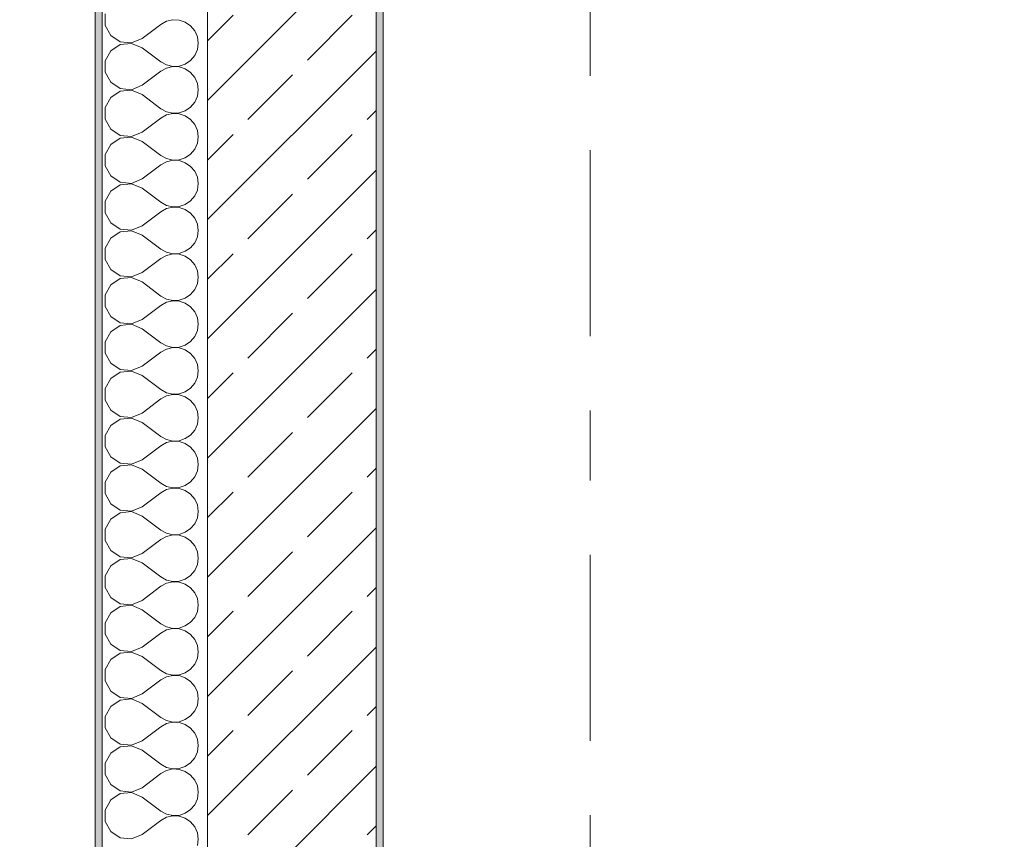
# Model space of a CAD drawing. Header units: metres. Extents: x -3.6 to 84.5, y -11 to 16.8.
# Tile 10 of 256: x -0.3 to 1.1, y 0.8 to 2. Entities that reach past the tile are written whole.
import ezdxf

# ---------------------------------------------------------------- set-up
doc = ezdxf.new("R2010")
doc.units = ezdxf.units.M
doc.header["$MEASUREMENT"] = 0
doc.linetypes.add('Strichlinie doppelt', pattern=[0.546806, 0.264583, -0.105833, 0.070556, -0.105833])
for name, color, linetype in [('152 - Bemaßung_ Beschriftung.Ausbau', 7, 'Continuous'), ('451 - Universal.Achsen Raster', 7, 'Continuous'), ('603 - Struktur.Bodenplatte_ Decke Roh', 7, 'Continuous'), ('604 - Struktur.Wand Aussen', 7, 'Continuous'), ('650 - Abdeckung.Fußboden Aufbau', 7, 'Continuous')]:
    doc.layers.add(name, color=color, linetype=linetype)
doc.styles.add('ERSTELLTER_STIL_2', font='txt')
doc.dimstyles.new('ERSTELLTER_STIL__1', dxfattribs={"dimtxt": 0.1, "dimasz": 0.0532, "dimexe": 0.18, "dimexo": 0.0625, "dimgap": 0, "dimtad": 1, "dimzin": 0, "dimdsep": 46, "dimtxsty": 'ERSTELLTER_STIL_2', "dimblk": 'ARROWHEAD_2', "dimblk1": 'ARROWHEAD_2', "dimblk2": 'ARROWHEAD_2', "dimcen": 0.09, "dimse1": 1, "dimse2": 1, "dimclrd": 7, "dimclre": 7, "dimclrt": 7, "dimazin": 0, "dimtfac": 1, "dimtdec": 4, "dimtmove": 0, "dimatfit": 3, "dimfxl": 1, "dimtolj": 1, "dimtzin": 0, "dimarcsym": 0})
doc.dimstyles.new('ERSTELLTER_STIL__3', dxfattribs={"dimtxt": 0.1, "dimasz": 0.0532, "dimexe": 0.18, "dimexo": 0.0625, "dimgap": 0, "dimtad": 1, "dimtih": 1, "dimtoh": 1, "dimzin": 0, "dimdsep": 46, "dimtxsty": 'ERSTELLTER_STIL_2', "dimblk": 'ARROWHEAD_2', "dimblk1": 'ARROWHEAD_2', "dimblk2": 'ARROWHEAD_2', "dimcen": 0.09, "dimse1": 1, "dimse2": 1, "dimclrd": 7, "dimclre": 7, "dimclrt": 7, "dimazin": 0, "dimtfac": 1, "dimtdec": 4, "dimtmove": 0, "dimatfit": 3, "dimfxl": 1, "dimtolj": 1, "dimtzin": 0, "dimarcsym": 0})
doc.dimstyles.new('ERSTELLTER_STIL__4', dxfattribs={"dimtxt": 0.1, "dimasz": 0.0532, "dimexe": 0.18, "dimexo": 0.0625, "dimgap": 0, "dimtad": 1, "dimtih": 1, "dimtoh": 1, "dimzin": 0, "dimdsep": 46, "dimtxsty": 'ERSTELLTER_STIL_2', "dimblk": 'ARROWHEAD_2', "dimblk1": 'ARROWHEAD_2', "dimblk2": 'ARROWHEAD_2', "dimcen": 0.09, "dimse1": 1, "dimse2": 1, "dimclrd": 7, "dimclre": 7, "dimclrt": 7, "dimazin": 0, "dimtfac": 1, "dimtdec": 4, "dimtmove": 2, "dimatfit": 3, "dimfxl": 1, "dimtolj": 1, "dimtzin": 0, "dimarcsym": 0})

# ---------------------------------------------------------------- blocks, each defined once
blk = doc.blocks.new('*X24')
at = {"layer": '604 - Struktur.Wand Aussen', "color": 7, "linetype": 'Continuous', "lineweight": 5}
for p, q in [((-0.1607, 1.9748), (-0.1607, 1.9585)), ((-0.0736, 1.9645), (-0.0817, 1.96)), ((-0.0647, 1.9665), (-0.0736, 1.9645)), ((-0.0555, 1.9661), (-0.0647, 1.9665)), ((-0.0468, 1.9631), (-0.0555, 1.9661)), ((-0.1607, 1.9585), (-0.153, 1.9442)), ((-0.1083, 1.94), (-0.0817, 1.96)), ((-0.0392, 1.9579), (-0.0468, 1.9631)), ((-0.0333, 1.9509), (-0.0392, 1.9579)), ((-0.0296, 1.9424), (-0.0333, 1.9509)), ((-0.153, 1.9442), (-0.1395, 1.9352)), ((-0.1233, 1.9337), (-0.1083, 1.94)), ((-0.0283, 1.9333), (-0.0296, 1.9424)), ((-0.153, 1.9224), (-0.1607, 1.9081)), ((-0.1395, 1.9314), (-0.153, 1.9224)), ((-0.1395, 1.9352), (-0.1233, 1.9337)), ((-0.1233, 1.933), (-0.1395, 1.9314)), ((-0.1083, 1.9267), (-0.1233, 1.933)), ((-0.1083, 1.9267), (-0.0817, 1.9067)), ((-0.0333, 1.9158), (-0.0296, 1.9242)), ((-0.0296, 1.9242), (-0.0283, 1.9333)), ((-0.1607, 1.9081), (-0.1607, 1.8919)), ((-0.0468, 1.9035), (-0.0392, 1.9087)), ((-0.0392, 1.9087), (-0.0333, 1.9158)), ((-0.0817, 1.9067), (-0.0736, 1.9022)), ((-0.0736, 1.8978), (-0.0817, 1.8933)), ((-0.0736, 1.9022), (-0.0647, 1.9001)), ((-0.0647, 1.8999), (-0.0736, 1.8978)), ((-0.0647, 1.9001), (-0.0555, 1.9006)), ((-0.0555, 1.8994), (-0.0647, 1.8999)), ((-0.0555, 1.9006), (-0.0468, 1.9035)), ((-0.0468, 1.8965), (-0.0555, 1.8994)), ((-0.0392, 1.8913), (-0.0468, 1.8965)), ((-0.1607, 1.8919), (-0.153, 1.8776)), ((-0.1083, 1.8733), (-0.0817, 1.8933)), ((-0.0333, 1.8842), (-0.0392, 1.8913)), ((-0.0296, 1.8758), (-0.0333, 1.8842)), ((-0.153, 1.8776), (-0.1395, 1.8686)), ((-0.1395, 1.8686), (-0.1233, 1.867)), ((-0.1233, 1.8663), (-0.1395, 1.8648)), ((-0.1233, 1.867), (-0.1083, 1.8733)), ((-0.1083, 1.86), (-0.1233, 1.8663)), ((-0.0283, 1.8667), (-0.0296, 1.8758)), ((-0.0296, 1.8576), (-0.0283, 1.8667)), ((-0.153, 1.8558), (-0.1607, 1.8415)), ((-0.1395, 1.8648), (-0.153, 1.8558)), ((-0.1083, 1.86), (-0.0817, 1.84)), ((-0.0333, 1.8491), (-0.0296, 1.8576)), ((-0.1607, 1.8415), (-0.1607, 1.8252)), ((-0.0817, 1.84), (-0.0736, 1.8355)), ((-0.0468, 1.8369), (-0.0392, 1.8421)), ((-0.0392, 1.8421), (-0.0333, 1.8491)), ((-0.1607, 1.8252), (-0.153, 1.8109)), ((-0.1083, 1.8067), (-0.0817, 1.8267)), ((-0.0736, 1.8311), (-0.0817, 1.8267)), ((-0.0736, 1.8355), (-0.0647, 1.8335)), ((-0.0647, 1.8332), (-0.0736, 1.8311)), ((-0.0647, 1.8335), (-0.0555, 1.8339)), ((-0.0555, 1.8328), (-0.0647, 1.8332)), ((-0.0555, 1.8339), (-0.0468, 1.8369)), ((-0.0468, 1.8298), (-0.0555, 1.8328)), ((-0.0392, 1.8246), (-0.0468, 1.8298)), ((-0.0333, 1.8175), (-0.0392, 1.8246)), ((-0.153, 1.8109), (-0.1395, 1.8019)), ((-0.0296, 1.8091), (-0.0333, 1.8175)), ((-0.1395, 1.7981), (-0.153, 1.7891)), ((-0.1395, 1.8019), (-0.1233, 1.8004)), ((-0.1233, 1.7996), (-0.1395, 1.7981)), ((-0.1233, 1.8004), (-0.1083, 1.8067)), ((-0.1083, 1.7933), (-0.1233, 1.7996)), ((-0.0283, 1.8), (-0.0296, 1.8091)), ((-0.0296, 1.7909), (-0.0283, 1.8)), ((-0.153, 1.7891), (-0.1607, 1.7748)), ((-0.1083, 1.7933), (-0.0817, 1.7733)), ((-0.0392, 1.7754), (-0.0333, 1.7825)), ((-0.0333, 1.7825), (-0.0296, 1.7909)), ((-0.1607, 1.7748), (-0.1607, 1.7585)), ((-0.0817, 1.7733), (-0.0736, 1.7689)), ((-0.0736, 1.7689), (-0.0647, 1.7668)), ((-0.0555, 1.7672), (-0.0468, 1.7702)), ((-0.0468, 1.7702), (-0.0392, 1.7754)), ((-0.1607, 1.7585), (-0.153, 1.7442)), ((-0.1083, 1.74), (-0.0817, 1.76)), ((-0.0736, 1.7645), (-0.0817, 1.76)), ((-0.0647, 1.7665), (-0.0736, 1.7645)), ((-0.0647, 1.7668), (-0.0555, 1.7672)), ((-0.0555, 1.7661), (-0.0647, 1.7665)), ((-0.0468, 1.7631), (-0.0555, 1.7661)), ((-0.0392, 1.7579), (-0.0468, 1.7631)), ((-0.0333, 1.7509), (-0.0392, 1.7579)), ((-0.153, 1.7442), (-0.1395, 1.7352)), ((-0.1233, 1.7337), (-0.1083, 1.74)), ((-0.0296, 1.7424), (-0.0333, 1.7509)), ((-0.0283, 1.7333), (-0.0296, 1.7424)), ((-0.1395, 1.7314), (-0.153, 1.7224)), ((-0.1395, 1.7352), (-0.1233, 1.7337)), ((-0.1233, 1.733), (-0.1395, 1.7314)), ((-0.1083, 1.7267), (-0.1233, 1.733)), ((-0.1083, 1.7267), (-0.0817, 1.7067)), ((-0.0296, 1.7242), (-0.0283, 1.7333)), ((-0.153, 1.7224), (-0.1607, 1.7081)), ((-0.0392, 1.7087), (-0.0333, 1.7158)), ((-0.0333, 1.7158), (-0.0296, 1.7242)), ((-0.1607, 1.7081), (-0.1607, 1.6919)), ((-0.0817, 1.7067), (-0.0736, 1.7022)), ((-0.0736, 1.6978), (-0.0817, 1.6933)), ((-0.0736, 1.7022), (-0.0647, 1.7001)), ((-0.0647, 1.6999), (-0.0736, 1.6978)), ((-0.0647, 1.7001), (-0.0555, 1.7006)), ((-0.0555, 1.6994), (-0.0647, 1.6999)), ((-0.0555, 1.7006), (-0.0468, 1.7035)), ((-0.0468, 1.6965), (-0.0555, 1.6994)), ((-0.0468, 1.7035), (-0.0392, 1.7087)), ((-0.1607, 1.6919), (-0.153, 1.6776)), ((-0.1083, 1.6733), (-0.0817, 1.6933)), ((-0.0392, 1.6913), (-0.0468, 1.6965)), ((-0.0333, 1.6842), (-0.0392, 1.6913)), ((-0.0296, 1.6758), (-0.0333, 1.6842)), ((-0.153, 1.6776), (-0.1395, 1.6686)), ((-0.1233, 1.667), (-0.1083, 1.6733)), ((-0.0283, 1.6667), (-0.0296, 1.6758)), ((-0.153, 1.6558), (-0.1607, 1.6415)), ((-0.1395, 1.6648), (-0.153, 1.6558)), ((-0.1395, 1.6686), (-0.1233, 1.667)), ((-0.1233, 1.6663), (-0.1395, 1.6648)), ((-0.1083, 1.66), (-0.1233, 1.6663)), ((-0.1083, 1.66), (-0.0817, 1.64)), ((-0.0333, 1.6491), (-0.0296, 1.6576)), ((-0.0296, 1.6576), (-0.0283, 1.6667)), ((-0.1607, 1.6415), (-0.1607, 1.6252)), ((-0.0468, 1.6369), (-0.0392, 1.6421)), ((-0.0392, 1.6421), (-0.0333, 1.6491)), ((-0.0817, 1.64), (-0.0736, 1.6355)), ((-0.0736, 1.6311), (-0.0817, 1.6267)), ((-0.0736, 1.6355), (-0.0647, 1.6335)), ((-0.0647, 1.6332), (-0.0736, 1.6311)), ((-0.0647, 1.6335), (-0.0555, 1.6339)), ((-0.0555, 1.6328), (-0.0647, 1.6332)), ((-0.0555, 1.6339), (-0.0468, 1.6369)), ((-0.0468, 1.6298), (-0.0555, 1.6328)), ((-0.0392, 1.6246), (-0.0468, 1.6298)), ((-0.1607, 1.6252), (-0.153, 1.6109)), ((-0.1083, 1.6067), (-0.0817, 1.6267)), ((-0.0333, 1.6175), (-0.0392, 1.6246)), ((-0.0296, 1.6091), (-0.0333, 1.6175)), ((-0.153, 1.6109), (-0.1395, 1.6019)), ((-0.1395, 1.6019), (-0.1233, 1.6004)), ((-0.1233, 1.5996), (-0.1395, 1.5981)), ((-0.1233, 1.6004), (-0.1083, 1.6067)), ((-0.1083, 1.5933), (-0.1233, 1.5996)), ((-0.0283, 1.6), (-0.0296, 1.6091)), ((-0.0296, 1.5909), (-0.0283, 1.6)), ((-0.153, 1.5891), (-0.1607, 1.5748)), ((-0.1395, 1.5981), (-0.153, 1.5891)), ((-0.1083, 1.5933), (-0.0817, 1.5733)), ((-0.0333, 1.5825), (-0.0296, 1.5909)), ((-0.1607, 1.5748), (-0.1607, 1.5585)), ((-0.0817, 1.5733), (-0.0736, 1.5689)), ((-0.0468, 1.5702), (-0.0392, 1.5754)), ((-0.0392, 1.5754), (-0.0333, 1.5825)), ((-0.1607, 1.5585), (-0.153, 1.5442)), ((-0.1083, 1.54), (-0.0817, 1.56)), ((-0.0736, 1.5645), (-0.0817, 1.56)), ((-0.0736, 1.5689), (-0.0647, 1.5668)), ((-0.0647, 1.5665), (-0.0736, 1.5645)), ((-0.0647, 1.5668), (-0.0555, 1.5672)), ((-0.0555, 1.5661), (-0.0647, 1.5665)), ((-0.0555, 1.5672), (-0.0468, 1.5702)), ((-0.0468, 1.5631), (-0.0555, 1.5661)), ((-0.0392, 1.5579), (-0.0468, 1.5631)), ((-0.0333, 1.5509), (-0.0392, 1.5579)), ((-0.153, 1.5442), (-0.1395, 1.5352)), ((-0.0296, 1.5424), (-0.0333, 1.5509)), ((-0.1395, 1.5314), (-0.153, 1.5224)), ((-0.1395, 1.5352), (-0.1233, 1.5337)), ((-0.1233, 1.533), (-0.1395, 1.5314)), ((-0.1233, 1.5337), (-0.1083, 1.54)), ((-0.1083, 1.5267), (-0.1233, 1.533)), ((-0.0283, 1.5333), (-0.0296, 1.5424)), ((-0.0296, 1.5242), (-0.0283, 1.5333)), ((-0.153, 1.5224), (-0.1607, 1.5081)), ((-0.1083, 1.5267), (-0.0817, 1.5067)), ((-0.0392, 1.5087), (-0.0333, 1.5158)), ((-0.0333, 1.5158), (-0.0296, 1.5242)), ((-0.1607, 1.5081), (-0.1607, 1.4919)), ((-0.0817, 1.5067), (-0.0736, 1.5022)), ((-0.0736, 1.5022), (-0.0647, 1.5001)), ((-0.0555, 1.5006), (-0.0468, 1.5035)), ((-0.0468, 1.5035), (-0.0392, 1.5087)), ((-0.1607, 1.4919), (-0.153, 1.4776)), ((-0.1083, 1.4733), (-0.0817, 1.4933)), ((-0.0736, 1.4978), (-0.0817, 1.4933)), ((-0.0647, 1.4999), (-0.0736, 1.4978)), ((-0.0647, 1.5001), (-0.0555, 1.5006)), ((-0.0555, 1.4994), (-0.0647, 1.4999)), ((-0.0468, 1.4965), (-0.0555, 1.4994)), ((-0.0392, 1.4913), (-0.0468, 1.4965)), ((-0.0333, 1.4842), (-0.0392, 1.4913)), ((-0.153, 1.4776), (-0.1395, 1.4686)), ((-0.1233, 1.467), (-0.1083, 1.4733)), ((-0.0296, 1.4758), (-0.0333, 1.4842)), ((-0.0283, 1.4667), (-0.0296, 1.4758)), ((-0.1395, 1.4648), (-0.153, 1.4558)), ((-0.1395, 1.4686), (-0.1233, 1.467)), ((-0.1233, 1.4663), (-0.1395, 1.4648)), ((-0.1083, 1.46), (-0.1233, 1.4663)), ((-0.1083, 1.46), (-0.0817, 1.44)), ((-0.0296, 1.4576), (-0.0283, 1.4667)), ((-0.153, 1.4558), (-0.1607, 1.4415)), ((-0.0392, 1.4421), (-0.0333, 1.4491)), ((-0.0333, 1.4491), (-0.0296, 1.4576)), ((-0.1607, 1.4415), (-0.1607, 1.4252)), ((-0.0817, 1.44), (-0.0736, 1.4355)), ((-0.0736, 1.4311), (-0.0817, 1.4267)), ((-0.0736, 1.4355), (-0.0647, 1.4335)), ((-0.0647, 1.4332), (-0.0736, 1.4311)), ((-0.0647, 1.4335), (-0.0555, 1.4339)), ((-0.0555, 1.4328), (-0.0647, 1.4332)), ((-0.0555, 1.4339), (-0.0468, 1.4369)), ((-0.0468, 1.4298), (-0.0555, 1.4328)), ((-0.0468, 1.4369), (-0.0392, 1.4421)), ((-0.1607, 1.4252), (-0.153, 1.4109)), ((-0.1083, 1.4067), (-0.0817, 1.4267)), ((-0.0392, 1.4246), (-0.0468, 1.4298)), ((-0.0333, 1.4175), (-0.0392, 1.4246)), ((-0.0296, 1.4091), (-0.0333, 1.4175)), ((-0.153, 1.4109), (-0.1395, 1.4019)), ((-0.1233, 1.4004), (-0.1083, 1.4067)), ((-0.0283, 1.4), (-0.0296, 1.4091)), ((-0.153, 1.3891), (-0.1607, 1.3748)), ((-0.1395, 1.3981), (-0.153, 1.3891)), ((-0.1395, 1.4019), (-0.1233, 1.4004)), ((-0.1233, 1.3996), (-0.1395, 1.3981)), ((-0.1083, 1.3933), (-0.1233, 1.3996)), ((-0.1083, 1.3933), (-0.0817, 1.3733)), ((-0.0333, 1.3825), (-0.0296, 1.3909)), ((-0.0296, 1.3909), (-0.0283, 1.4)), ((-0.1607, 1.3748), (-0.1607, 1.3585)), ((-0.0468, 1.3702), (-0.0392, 1.3754)), ((-0.0392, 1.3754), (-0.0333, 1.3825)), ((-0.0817, 1.3733), (-0.0736, 1.3689)), ((-0.0736, 1.3645), (-0.0817, 1.36)), ((-0.0736, 1.3689), (-0.0647, 1.3668)), ((-0.0647, 1.3665), (-0.0736, 1.3645)), ((-0.0647, 1.3668), (-0.0555, 1.3672)), ((-0.0555, 1.3661), (-0.0647, 1.3665)), ((-0.0555, 1.3672), (-0.0468, 1.3702)), ((-0.0468, 1.3631), (-0.0555, 1.3661)), ((-0.0392, 1.3579), (-0.0468, 1.3631)), ((-0.1607, 1.3585), (-0.153, 1.3442)), ((-0.1083, 1.34), (-0.0817, 1.36)), ((-0.0333, 1.3509), (-0.0392, 1.3579)), ((-0.0296, 1.3424), (-0.0333, 1.3509)), ((-0.153, 1.3442), (-0.1395, 1.3352)), ((-0.1395, 1.3352), (-0.1233, 1.3337)), ((-0.1233, 1.333), (-0.1395, 1.3314)), ((-0.1233, 1.3337), (-0.1083, 1.34)), ((-0.1083, 1.3267), (-0.1233, 1.333)), ((-0.0283, 1.3333), (-0.0296, 1.3424)), ((-0.0296, 1.3242), (-0.0283, 1.3333)), ((-0.153, 1.3224), (-0.1607, 1.3081)), ((-0.1395, 1.3314), (-0.153, 1.3224)), ((-0.1083, 1.3267), (-0.0817, 1.3067)), ((-0.0333, 1.3158), (-0.0296, 1.3242)), ((-0.1607, 1.3081), (-0.1607, 1.2919)), ((-0.0817, 1.3067), (-0.0736, 1.3022)), ((-0.0468, 1.3035), (-0.0392, 1.3087)), ((-0.0392, 1.3087), (-0.0333, 1.3158)), ((-0.1607, 1.2919), (-0.153, 1.2776)), ((-0.1083, 1.2733), (-0.0817, 1.2933)), ((-0.0736, 1.2978), (-0.0817, 1.2933)), ((-0.0736, 1.3022), (-0.0647, 1.3001)), ((-0.0647, 1.2999), (-0.0736, 1.2978)), ((-0.0647, 1.3001), (-0.0555, 1.3006)), ((-0.0555, 1.2994), (-0.0647, 1.2999)), ((-0.0555, 1.3006), (-0.0468, 1.3035)), ((-0.0468, 1.2965), (-0.0555, 1.2994)), ((-0.0392, 1.2913), (-0.0468, 1.2965)), ((-0.0333, 1.2842), (-0.0392, 1.2913)), ((-0.153, 1.2776), (-0.1395, 1.2686)), ((-0.0296, 1.2758), (-0.0333, 1.2842)), ((-0.1395, 1.2648), (-0.153, 1.2558)), ((-0.1395, 1.2686), (-0.1233, 1.267)), ((-0.1233, 1.2663), (-0.1395, 1.2648)), ((-0.1233, 1.267), (-0.1083, 1.2733)), ((-0.1083, 1.26), (-0.1233, 1.2663)), ((-0.0283, 1.2667), (-0.0296, 1.2758)), ((-0.0296, 1.2576), (-0.0283, 1.2667)), ((-0.153, 1.2558), (-0.1607, 1.2415)), ((-0.1083, 1.26), (-0.0817, 1.24)), ((-0.0392, 1.2421), (-0.0333, 1.2491)), ((-0.0333, 1.2491), (-0.0296, 1.2576)), ((-0.1607, 1.2415), (-0.1607, 1.2252)), ((-0.0817, 1.24), (-0.0736, 1.2355)), ((-0.0736, 1.2355), (-0.0647, 1.2335)), ((-0.0555, 1.2339), (-0.0468, 1.2369)), ((-0.0468, 1.2369), (-0.0392, 1.2421)), ((-0.1607, 1.2252), (-0.153, 1.2109)), ((-0.1083, 1.2067), (-0.0817, 1.2267)), ((-0.0736, 1.2311), (-0.0817, 1.2267)), ((-0.0647, 1.2332), (-0.0736, 1.2311)), ((-0.0647, 1.2335), (-0.0555, 1.2339)), ((-0.0555, 1.2328), (-0.0647, 1.2332)), ((-0.0468, 1.2298), (-0.0555, 1.2328)), ((-0.0392, 1.2246), (-0.0468, 1.2298)), ((-0.0333, 1.2175), (-0.0392, 1.2246)), ((-0.153, 1.2109), (-0.1395, 1.2019)), ((-0.1233, 1.2004), (-0.1083, 1.2067)), ((-0.0296, 1.2091), (-0.0333, 1.2175)), ((-0.0283, 1.2), (-0.0296, 1.2091)), ((-0.1395, 1.1981), (-0.153, 1.1891)), ((-0.1395, 1.2019), (-0.1233, 1.2004)), ((-0.1233, 1.1996), (-0.1395, 1.1981)), ((-0.1083, 1.1933), (-0.1233, 1.1996)), ((-0.1083, 1.1933), (-0.0817, 1.1733)), ((-0.0296, 1.1909), (-0.0283, 1.2)), ((-0.153, 1.1891), (-0.1607, 1.1748)), ((-0.0392, 1.1754), (-0.0333, 1.1825)), ((-0.0333, 1.1825), (-0.0296, 1.1909)), ((-0.1607, 1.1748), (-0.1607, 1.1585)), ((-0.0817, 1.1733), (-0.0736, 1.1689)), ((-0.0736, 1.1645), (-0.0817, 1.16)), ((-0.0736, 1.1689), (-0.0647, 1.1668)), ((-0.0647, 1.1665), (-0.0736, 1.1645)), ((-0.0647, 1.1668), (-0.0555, 1.1672)), ((-0.0555, 1.1661), (-0.0647, 1.1665)), ((-0.0555, 1.1672), (-0.0468, 1.1702)), ((-0.0468, 1.1631), (-0.0555, 1.1661)), ((-0.0468, 1.1702), (-0.0392, 1.1754)), ((-0.1607, 1.1585), (-0.153, 1.1442)), ((-0.1083, 1.14), (-0.0817, 1.16)), ((-0.0392, 1.1579), (-0.0468, 1.1631)), ((-0.0333, 1.1509), (-0.0392, 1.1579)), ((-0.0296, 1.1424), (-0.0333, 1.1509)), ((-0.153, 1.1442), (-0.1395, 1.1352)), ((-0.1233, 1.1337), (-0.1083, 1.14)), ((-0.0283, 1.1333), (-0.0296, 1.1424)), ((-0.153, 1.1224), (-0.1607, 1.1081)), ((-0.1395, 1.1314), (-0.153, 1.1224)), ((-0.1395, 1.1352), (-0.1233, 1.1337)), ((-0.1233, 1.133), (-0.1395, 1.1314)), ((-0.1083, 1.1267), (-0.1233, 1.133)), ((-0.1083, 1.1267), (-0.0817, 1.1067)), ((-0.0333, 1.1158), (-0.0296, 1.1242)), ((-0.0296, 1.1242), (-0.0283, 1.1333)), ((-0.1607, 1.1081), (-0.1607, 1.0919)), ((-0.0468, 1.1035), (-0.0392, 1.1087)), ((-0.0392, 1.1087), (-0.0333, 1.1158)), ((-0.0817, 1.1067), (-0.0736, 1.1022)), ((-0.0736, 1.0978), (-0.0817, 1.0933)), ((-0.0736, 1.1022), (-0.0647, 1.1001)), ((-0.0647, 1.0999), (-0.0736, 1.0978)), ((-0.0647, 1.1001), (-0.0555, 1.1006)), ((-0.0555, 1.0994), (-0.0647, 1.0999)), ((-0.0555, 1.1006), (-0.0468, 1.1035)), ((-0.0468, 1.0965), (-0.0555, 1.0994)), ((-0.0392, 1.0913), (-0.0468, 1.0965)), ((-0.1607, 1.0919), (-0.153, 1.0776)), ((-0.1083, 1.0733), (-0.0817, 1.0933)), ((-0.0333, 1.0842), (-0.0392, 1.0913)), ((-0.0296, 1.0758), (-0.0333, 1.0842)), ((-0.153, 1.0776), (-0.1395, 1.0686)), ((-0.1395, 1.0686), (-0.1233, 1.067)), ((-0.1233, 1.0663), (-0.1395, 1.0648)), ((-0.1233, 1.067), (-0.1083, 1.0733)), ((-0.1083, 1.06), (-0.1233, 1.0663)), ((-0.0283, 1.0667), (-0.0296, 1.0758)), ((-0.0296, 1.0576), (-0.0283, 1.0667)), ((-0.153, 1.0558), (-0.1607, 1.0415)), ((-0.1395, 1.0648), (-0.153, 1.0558)), ((-0.1083, 1.06), (-0.0817, 1.04)), ((-0.0333, 1.0491), (-0.0296, 1.0576)), ((-0.1607, 1.0415), (-0.1607, 1.0252)), ((-0.0817, 1.04), (-0.0736, 1.0355)), ((-0.0468, 1.0369), (-0.0392, 1.0421)), ((-0.0392, 1.0421), (-0.0333, 1.0491)), ((-0.1607, 1.0252), (-0.153, 1.0109)), ((-0.1083, 1.0067), (-0.0817, 1.0267)), ((-0.0736, 1.0311), (-0.0817, 1.0267)), ((-0.0736, 1.0355), (-0.0647, 1.0335)), ((-0.0647, 1.0332), (-0.0736, 1.0311)), ((-0.0647, 1.0335), (-0.0555, 1.0339)), ((-0.0555, 1.0328), (-0.0647, 1.0332)), ((-0.0555, 1.0339), (-0.0468, 1.0369)), ((-0.0468, 1.0298), (-0.0555, 1.0328)), ((-0.0392, 1.0246), (-0.0468, 1.0298)), ((-0.0333, 1.0175), (-0.0392, 1.0246)), ((-0.153, 1.0109), (-0.1395, 1.0019)), ((-0.0296, 1.0091), (-0.0333, 1.0175)), ((-0.1395, 0.9981), (-0.153, 0.9891)), ((-0.1395, 1.0019), (-0.1233, 1.0004)), ((-0.1233, 0.9996), (-0.1395, 0.9981)), ((-0.1233, 1.0004), (-0.1083, 1.0067)), ((-0.1083, 0.9933), (-0.1233, 0.9996)), ((-0.0283, 1), (-0.0296, 1.0091)), ((-0.0296, 0.9909), (-0.0283, 1)), ((-0.153, 0.9891), (-0.1607, 0.9748)), ((-0.1083, 0.9933), (-0.0817, 0.9733)), ((-0.0392, 0.9754), (-0.0333, 0.9825)), ((-0.0333, 0.9825), (-0.0296, 0.9909)), ((-0.1607, 0.9748), (-0.1607, 0.9585)), ((-0.0817, 0.9733), (-0.0736, 0.9689)), ((-0.0736, 0.9689), (-0.0647, 0.9668)), ((-0.0555, 0.9672), (-0.0468, 0.9702)), ((-0.0468, 0.9702), (-0.0392, 0.9754)), ((-0.1607, 0.9585), (-0.153, 0.9442)), ((-0.1083, 0.94), (-0.0817, 0.96)), ((-0.0736, 0.9645), (-0.0817, 0.96)), ((-0.0647, 0.9665), (-0.0736, 0.9645)), ((-0.0647, 0.9668), (-0.0555, 0.9672)), ((-0.0555, 0.9661), (-0.0647, 0.9665)), ((-0.0468, 0.9631), (-0.0555, 0.9661)), ((-0.0392, 0.9579), (-0.0468, 0.9631)), ((-0.0333, 0.9509), (-0.0392, 0.9579)), ((-0.153, 0.9442), (-0.1395, 0.9352)), ((-0.1233, 0.9337), (-0.1083, 0.94)), ((-0.0296, 0.9424), (-0.0333, 0.9509)), ((-0.0283, 0.9333), (-0.0296, 0.9424)), ((-0.1395, 0.9314), (-0.153, 0.9224)), ((-0.1395, 0.9352), (-0.1233, 0.9337)), ((-0.1233, 0.933), (-0.1395, 0.9314)), ((-0.1083, 0.9267), (-0.1233, 0.933)), ((-0.1083, 0.9267), (-0.0817, 0.9067)), ((-0.0296, 0.9242), (-0.0283, 0.9333)), ((-0.153, 0.9224), (-0.1607, 0.9081)), ((-0.0392, 0.9087), (-0.0333, 0.9158)), ((-0.0333, 0.9158), (-0.0296, 0.9242)), ((-0.1607, 0.9081), (-0.1607, 0.8919)), ((-0.0817, 0.9067), (-0.0736, 0.9022)), ((-0.0736, 0.8978), (-0.0817, 0.8933)), ((-0.0736, 0.9022), (-0.0647, 0.9001)), ((-0.0647, 0.8999), (-0.0736, 0.8978)), ((-0.0647, 0.9001), (-0.0555, 0.9006)), ((-0.0555, 0.8994), (-0.0647, 0.8999)), ((-0.0555, 0.9006), (-0.0468, 0.9035)), ((-0.0468, 0.8965), (-0.0555, 0.8994)), ((-0.0468, 0.9035), (-0.0392, 0.9087)), ((-0.1607, 0.8919), (-0.153, 0.8776)), ((-0.1083, 0.8733), (-0.0817, 0.8933)), ((-0.0392, 0.8913), (-0.0468, 0.8965)), ((-0.0333, 0.8842), (-0.0392, 0.8913)), ((-0.0296, 0.8758), (-0.0333, 0.8842)), ((-0.153, 0.8776), (-0.1395, 0.8686)), ((-0.1233, 0.867), (-0.1083, 0.8733)), ((-0.0283, 0.8667), (-0.0296, 0.8758)), ((-0.153, 0.8558), (-0.1607, 0.8415)), ((-0.1395, 0.8648), (-0.153, 0.8558)), ((-0.1395, 0.8686), (-0.1233, 0.867)), ((-0.1233, 0.8663), (-0.1395, 0.8648)), ((-0.1083, 0.86), (-0.1233, 0.8663)), ((-0.1083, 0.86), (-0.0817, 0.84)), ((-0.0333, 0.8491), (-0.0296, 0.8576)), ((-0.0296, 0.8576), (-0.0283, 0.8667)), ((-0.0468, 0.8369), (-0.0392, 0.8421)), ((-0.0392, 0.8421), (-0.0333, 0.8491)), ((-0.1607, 0.8415), (-0.1607, 0.8252)), ((-0.0817, 0.84), (-0.0736, 0.8355)), ((-0.0736, 0.8311), (-0.0817, 0.8267)), ((-0.0736, 0.8355), (-0.0647, 0.8335)), ((-0.0647, 0.8332), (-0.0736, 0.8311)), ((-0.0647, 0.8335), (-0.0555, 0.8339)), ((-0.0555, 0.8328), (-0.0647, 0.8332)), ((-0.0555, 0.8339), (-0.0468, 0.8369)), ((-0.0468, 0.8298), (-0.0555, 0.8328)), ((-0.0392, 0.8246), (-0.0468, 0.8298)), ((-0.1607, 0.8252), (-0.153, 0.8109)), ((-0.1083, 0.8067), (-0.0817, 0.8267)), ((-0.0333, 0.8175), (-0.0392, 0.8246)), ((-0.0296, 0.8091), (-0.0333, 0.8175)), ((-0.153, 0.8109), (-0.1395, 0.8019)), ((-0.1395, 0.8019), (-0.1233, 0.8004)), ((-0.1233, 0.8004), (-0.1083, 0.8067)), ((-0.0283, 0.8), (-0.0296, 0.8091)), ((-0.0296, 0.7909), (-0.0283, 0.8))]:
    blk.add_line(p, q, dxfattribs=at)
blk = doc.blocks.new('*D243')
at = {"layer": '152 - Bemaßung_ Beschriftung.Ausbau', "color": 7, "linetype": 'Continuous', "lineweight": 5}
for p, q in [((-2.675, 13.845), (-2.675, 13.8792)), ((-2.64, 13.8248), (-2.71, 13.8652)), ((-2.6225, 13.845), (-2.7275, 13.845)), ((-2.675, -0.145), (-2.675, 13.845)), ((-2.71, -0.1248), (-2.64, -0.1652)), ((-2.6225, -0.145), (-2.7275, -0.145)), ((-2.675, -0.1792), (-2.675, -0.145))]:
    blk.add_line(p, q, dxfattribs=at)
at = {"layer": '152 - Bemaßung_ Beschriftung.Ausbau', "color": 7, "lineweight": 5, "insert": (-2.695, 6.679), "char_height": 0.1, "attachment_point": 7, "rotation": 90, "style": 'ERSTELLTER_STIL_2'}
blk.add_mtext('\\A1;{\\pql;\\fArial|b0|i0|c0|p38;13,99}', dxfattribs=at)
blk = doc.blocks.new('ARROWHEAD_2')
at = {"color": 0, "linetype": 'Continuous', "lineweight": 0}
for p, q in [((-0.378, -0.655), (0.378, 0.655)), ((0, 0), (-1, 0))]:
    blk.add_line(p, q, dxfattribs=at)
blk = doc.blocks.new('*D244')
at = {"layer": '152 - Bemaßung_ Beschriftung.Ausbau', "color": 7, "linetype": 'Continuous', "lineweight": 5}
for p, q in [((-0.165, -8.6375), (-0.165, -8.5325)), ((-0.1448, -8.55), (-0.1852, -8.62)), ((0.0052, -8.55), (-0.0352, -8.62)), ((-0.1992, -8.585), (-0.165, -8.585)), ((-0.165, -8.585), (-0.015, -8.585))]:
    blk.add_line(p, q, dxfattribs=at)
at = {"layer": '152 - Bemaßung_ Beschriftung.Ausbau', "color": 7, "lineweight": 5, "insert": (-0.1651, -8.5755), "char_height": 0.1, "attachment_point": 7, "style": 'ERSTELLTER_STIL_2'}
blk.add_mtext('\\A1;{\\pql;\\fArial|b0|i0|c0|p38;15}', dxfattribs=at)
blk = doc.blocks.new('*D245')
at = {"layer": '152 - Bemaßung_ Beschriftung.Ausbau', "color": 7, "linetype": 'Continuous', "lineweight": 5}
for p, q in [((0.0052, -8.55), (-0.0352, -8.62)), ((-0.165, -8.585), (-0.015, -8.585))]:
    blk.add_line(p, q, dxfattribs=at)
blk = doc.blocks.new('*D277')
at = {"layer": '152 - Bemaßung_ Beschriftung.Ausbau', "color": 7, "linetype": 'Continuous', "lineweight": 5}
for p, q in [((-0.165, -9.1375), (-0.165, -9.0325)), ((-0.1448, -9.05), (-0.1852, -9.12)), ((0.0052, -9.05), (-0.0352, -9.12)), ((-0.1992, -9.085), (-0.165, -9.085)), ((-0.165, -9.085), (-0.015, -9.085))]:
    blk.add_line(p, q, dxfattribs=at)
at = {"layer": '152 - Bemaßung_ Beschriftung.Ausbau', "color": 7, "lineweight": 5, "insert": (-0.1651, -9.0755), "char_height": 0.1, "attachment_point": 7, "style": 'ERSTELLTER_STIL_2'}
blk.add_mtext('\\A1;{\\pql;\\fArial|b0|i0|c0|p38;15}', dxfattribs=at)
blk = doc.blocks.new('*D278')
at = {"layer": '152 - Bemaßung_ Beschriftung.Ausbau', "color": 7, "linetype": 'Continuous', "lineweight": 5}
for p, q in [((0.0052, -9.05), (-0.0352, -9.12)), ((-0.165, -9.085), (-0.015, -9.085))]:
    blk.add_line(p, q, dxfattribs=at)
blk = doc.blocks.new('*D279')
at = {"layer": '152 - Bemaßung_ Beschriftung.Ausbau', "color": 7, "linetype": 'Continuous', "lineweight": 5}
for p, q in [((-0.015, -9.1375), (-0.015, -9.0325)), ((0.0052, -9.05), (-0.0352, -9.12)), ((0.2452, -9.05), (0.2048, -9.12)), ((-0.165, -9.085), (-0.015, -9.085)), ((-0.015, -9.085), (0.225, -9.085))]:
    blk.add_line(p, q, dxfattribs=at)
at = {"layer": '152 - Bemaßung_ Beschriftung.Ausbau', "color": 7, "lineweight": 5, "insert": (0.0291, -9.065), "char_height": 0.1, "attachment_point": 7, "style": 'ERSTELLTER_STIL_2'}
blk.add_mtext('\\A1;{\\pql;\\fArial|b0|i0|c0|p38;24}', dxfattribs=at)
blk = doc.blocks.new('*D280')
at = {"layer": '152 - Bemaßung_ Beschriftung.Ausbau', "color": 7, "linetype": 'Continuous', "lineweight": 5}
for p, q in [((0.225, -9.1375), (0.225, -9.0325)), ((7.67, -9.1375), (7.67, -9.0325)), ((0.2452, -9.05), (0.2048, -9.12)), ((7.6902, -9.05), (7.6498, -9.12)), ((-0.015, -9.085), (0.225, -9.085)), ((0.225, -9.085), (7.67, -9.085)), ((7.67, -9.085), (7.8, -9.085))]:
    blk.add_line(p, q, dxfattribs=at)
at = {"layer": '152 - Bemaßung_ Beschriftung.Ausbau', "color": 7, "lineweight": 5, "char_height": 0.1, "attachment_point": 7, "style": 'ERSTELLTER_STIL_2'}
for s, insert in [('\\A1;{\\pql;\\fArial|b0|i0|c0|p38;7,44\\fArial|b0|i0|c0|p38;\\A1{\\H.66x;\\S5^  ;}}', (3.7136, -9.0844)), ('\\A1;{\\pql;\\fArial|b0|i0|c0|p38;13}', (7.498, -9.065))]:
    blk.add_mtext(s, dxfattribs=dict(at, insert=insert))
blk = doc.blocks.new('*D460')
at = {"layer": '152 - Bemaßung_ Beschriftung.Ausbau', "color": 7, "linetype": 'Continuous', "lineweight": 5}
for p, q in [((-1.175, 6.105), (-1.175, 7.895)), ((-1.21, 6.1252), (-1.14, 6.0848)), ((-1.175, 0.005), (-1.175, 6.105)), ((-1.21, 0.0252), (-1.14, -0.0152)), ((-1.1225, 0.005), (-1.2275, 0.005)), ((-1.175, -0.145), (-1.175, 0.005))]:
    blk.add_line(p, q, dxfattribs=at)
at = {"layer": '152 - Bemaßung_ Beschriftung.Ausbau', "color": 7, "lineweight": 5, "insert": (-1.195, 2.922), "char_height": 0.1, "attachment_point": 7, "rotation": 90, "style": 'ERSTELLTER_STIL_2'}
blk.add_mtext('\\A1;{\\pql;\\fArial|b0|i0|c0|p38;6,10}', dxfattribs=at)
blk = doc.blocks.new('*D461')
at = {"layer": '152 - Bemaßung_ Beschriftung.Ausbau', "color": 7, "linetype": 'Continuous', "lineweight": 5}
for p, q in [((-1.175, 7.895), (-1.175, 13.695)), ((-1.21, 7.9152), (-1.14, 7.8748)), ((-1.1225, 7.895), (-1.2275, 7.895)), ((-1.175, 6.105), (-1.175, 7.895)), ((-1.21, 6.1252), (-1.14, 6.0848)), ((-1.1225, 6.105), (-1.2275, 6.105)), ((-1.175, 0.005), (-1.175, 6.105))]:
    blk.add_line(p, q, dxfattribs=at)
at = {"layer": '152 - Bemaßung_ Beschriftung.Ausbau', "color": 7, "lineweight": 5, "char_height": 0.1, "attachment_point": 7, "rotation": 90, "style": 'ERSTELLTER_STIL_2'}
for s, insert in [('\\A1;{\\pql;\\fArial|b0|i0|c0|p38;1,79}', (-1.195, 6.867)), ('\\A1;{\\pql;\\fArial|b0|i0|c0|p38;2,01}', (-1.055, 6.867))]:
    blk.add_mtext(s, dxfattribs=dict(at, insert=insert))
blk = doc.blocks.new('*D470')
at = {"layer": '152 - Bemaßung_ Beschriftung.Ausbau', "color": 7, "linetype": 'Continuous', "lineweight": 5}
for p, q in [((-2.175, 5.2), (-2.175, 6)), ((-2.21, 5.2202), (-2.14, 5.1798)), ((-2.1225, 5.2), (-2.2275, 5.2)), ((-2.175, 0.7), (-2.175, 5.2)), ((-2.21, 0.7202), (-2.14, 0.6798)), ((-2.1225, 0.7), (-2.2275, 0.7)), ((-2.175, 0.25), (-2.175, 0.7))]:
    blk.add_line(p, q, dxfattribs=at)
at = {"layer": '152 - Bemaßung_ Beschriftung.Ausbau', "color": 7, "lineweight": 5, "insert": (-2.195, 2.817), "char_height": 0.1, "attachment_point": 7, "rotation": 90, "style": 'ERSTELLTER_STIL_2'}
blk.add_mtext('\\A1;{\\pql;\\fArial|b0|i0|c0|p38;4,50}', dxfattribs=at)
blk = doc.blocks.new('*D489')
at = {"layer": '152 - Bemaßung_ Beschriftung.Ausbau', "color": 7, "linetype": 'Continuous', "lineweight": 5}
for p, q in [((-0.165, -9.6375), (-0.165, -9.5325)), ((-0.1448, -9.55), (-0.1852, -9.62)), ((0.0052, -9.55), (-0.0352, -9.62)), ((-0.1992, -9.585), (-0.165, -9.585)), ((-0.165, -9.585), (-0.015, -9.585))]:
    blk.add_line(p, q, dxfattribs=at)
at = {"layer": '152 - Bemaßung_ Beschriftung.Ausbau', "color": 7, "lineweight": 5, "insert": (-0.1651, -9.5755), "char_height": 0.1, "attachment_point": 7, "style": 'ERSTELLTER_STIL_2'}
blk.add_mtext('\\A1;{\\pql;\\fArial|b0|i0|c0|p38;15}', dxfattribs=at)
blk = doc.blocks.new('*D490')
at = {"layer": '152 - Bemaßung_ Beschriftung.Ausbau', "color": 7, "linetype": 'Continuous', "lineweight": 5}
for p, q in [((0.0052, -9.55), (-0.0352, -9.62)), ((-0.165, -9.585), (-0.015, -9.585))]:
    blk.add_line(p, q, dxfattribs=at)
blk = doc.blocks.new('*D491')
at = {"layer": '152 - Bemaßung_ Beschriftung.Ausbau', "color": 7, "linetype": 'Continuous', "lineweight": 5}
for p, q in [((-0.015, -9.6375), (-0.015, -9.5325)), ((0.0052, -9.55), (-0.0352, -9.62)), ((0.2452, -9.55), (0.2048, -9.62)), ((-0.165, -9.585), (-0.015, -9.585)), ((-0.015, -9.585), (0.225, -9.585))]:
    blk.add_line(p, q, dxfattribs=at)
at = {"layer": '152 - Bemaßung_ Beschriftung.Ausbau', "color": 7, "lineweight": 5, "char_height": 0.1, "attachment_point": 7, "style": 'ERSTELLTER_STIL_2'}
for s, insert in [('\\A1;{\\pql;\\fArial|b0|i0|c0|p38;15\\fArial|b0|i0|c0|p38;\\A1{\\H.66x;\\S5^  ;}}', (0.2112, -9.577)), ('\\A1;{\\pql;\\fArial|b0|i0|c0|p38;24}', (0.0291, -9.565))]:
    blk.add_mtext(s, dxfattribs=dict(at, insert=insert))
blk = doc.blocks.new('*D492')
at = {"layer": '152 - Bemaßung_ Beschriftung.Ausbau', "color": 7, "linetype": 'Continuous', "lineweight": 5}
for p, q in [((0.225, -9.6375), (0.225, -9.5325)), ((0.38, -9.6375), (0.38, -9.5325)), ((0.2452, -9.55), (0.2048, -9.62)), ((0.4002, -9.55), (0.3598, -9.62)), ((-0.015, -9.585), (0.225, -9.585)), ((0.225, -9.585), (0.38, -9.585)), ((0.38, -9.585), (0.68, -9.585))]:
    blk.add_line(p, q, dxfattribs=at)
blk = doc.blocks.new('*D644')
at = {"layer": '152 - Bemaßung_ Beschriftung.Ausbau', "color": 7, "linetype": 'Continuous', "lineweight": 5}
for p, q in [((-0.165, -10.6375), (-0.165, -10.5325)), ((62.425, -10.6375), (62.425, -10.5325)), ((-0.1448, -10.55), (-0.1852, -10.62)), ((62.4048, -10.62), (62.4452, -10.55)), ((-0.1992, -10.585), (-0.165, -10.585)), ((-0.165, -10.585), (62.425, -10.585)), ((62.425, -10.585), (62.4593, -10.585))]:
    blk.add_line(p, q, dxfattribs=at)
at = {"layer": '152 - Bemaßung_ Beschriftung.Ausbau', "color": 7, "lineweight": 5, "insert": (30.959, -10.565), "char_height": 0.1, "attachment_point": 7, "style": 'ERSTELLTER_STIL_2'}
blk.add_mtext('\\A1;{\\pql;\\fArial|b0|i0|c0|p38;62,59}', dxfattribs=at)
blk = doc.blocks.new('*D648')
at = {"layer": '152 - Bemaßung_ Beschriftung.Ausbau', "color": 7, "linetype": 'Continuous', "lineweight": 5}
for p, q in [((-1.675, 13.455), (-1.675, 13.695)), ((-1.71, 13.4752), (-1.64, 13.4348)), ((-1.6225, 13.455), (-1.7275, 13.455)), ((-1.675, 0.245), (-1.675, 13.455)), ((-1.71, 0.2652), (-1.64, 0.2248)), ((-1.6225, 0.245), (-1.7275, 0.245)), ((-1.675, 0.005), (-1.675, 0.245))]:
    blk.add_line(p, q, dxfattribs=at)
at = {"layer": '152 - Bemaßung_ Beschriftung.Ausbau', "color": 7, "lineweight": 5, "insert": (-1.695, 6.679), "char_height": 0.1, "attachment_point": 7, "rotation": 90, "style": 'ERSTELLTER_STIL_2'}
blk.add_mtext('\\A1;{\\pql;\\fArial|b0|i0|c0|p38;13,21}', dxfattribs=at)

msp = doc.modelspace()

# ---------------------------------------------------------------- hatches: boundary and pattern name
at = {"layer": '604 - Struktur.Wand Aussen', "linetype": 'Continuous', "lineweight": 0, "true_color": 0x000000}
h = msp.add_hatch(dxfattribs=at)
h.set_pattern_fill('Verputz_0001', color=18, style=0, pattern_type=2)
h.set_pattern_definition([(0, (0, 0), (0, 0.0866025), [0, -0.05]), (0, (0.025, 0.0433), (0, 0.0866025), [0, -0.05])])
h.paths.add_polyline_path([(-0.175, -0.145), (-0.165, -0.145), (-0.165, 6.105), (-0.175, 6.105)])
h = msp.add_hatch(dxfattribs=at)
h.set_pattern_fill('Beton__Stahlbeton_0001', color=18, style=0, pattern_type=2)
h.set_pattern_definition([(45, (0, 0), (-0.0848528, 0.0848528), []), (45, (-0.04243, 0.04243), (-0.0848528, 0.0848528), [0.09, -0.03])])
h.paths.add_polyline_path([(-0.015, 6.105), (-0.015, 0.245), (0.225, 0.245), (0.225, 6.105), (0.175, 6.105), (0.105, 6.105)])
h = msp.add_hatch(dxfattribs=at)
h.set_pattern_fill('Gips_0001', color=18, style=0, pattern_type=2)
h.set_pattern_definition([(45, (0, 0), (-0.01767767, 0.01767767), [0, -0.025])])
h.paths.add_polyline_path([(0.235, 0.71), (0.235, 5.19), (0.225, 5.19), (0.225, 0.71)])

# ---------------------------------------------------------------- linework, layer by layer
at = {"layer": '451 - Universal.Achsen Raster', "color": 160, "linetype": 'Strichlinie doppelt', "lineweight": 9, "true_color": 0x3232ff}
msp.add_line((0.53, -10.585), (0.53, 16.355), dxfattribs=at)
at = {"layer": '603 - Struktur.Bodenplatte_ Decke Roh', "color": 7, "linetype": 'Continuous', "lineweight": 18, "flags": 128}
msp.add_lwpolyline([(62.275, 0.005), (62.275, 13.695), (50.78, 13.695), (50.78, 13), (50.84, 13), (50.84, 8.585), (49.03, 8.585), (49.03, 8.725), (47.41, 8.725), (47.41, 13), (47.48, 13), (47.48, 13.695), (14.78, 13.695), (14.78, 13), (14.84, 13), (14.84, 8.585), (13.03, 8.585), (13.03, 8.725), (11.41, 8.725), (11.41, 13), (11.48, 13), (11.48, 13.695), (-0.015, 13.695), (-0.015, 0.005)], dxfattribs=at)
at = {"layer": '604 - Struktur.Wand Aussen', "color": 7, "linetype": 'Continuous', "lineweight": 5}
msp.add_line((-0.165, 6.105), (-0.165, -0.005), dxfattribs=at)
at = {"layer": '604 - Struktur.Wand Aussen', "color": 7, "linetype": 'Continuous', "lineweight": 13}
for p, q in [((-0.015, 6.105), (-0.015, 0.245)), ((0.225, 0.71), (0.225, 5.19))]:
    msp.add_line(p, q, dxfattribs=at)
at = {"layer": '604 - Struktur.Wand Aussen', "color": 7, "linetype": 'Continuous', "lineweight": 5, "flags": 128}
for points in [[(-0.175, 6.105), (-0.175, -0.155)], [(0.235, 0.71), (0.235, 5.19)]]:
    msp.add_lwpolyline(points, dxfattribs=at)
at = {"layer": '650 - Abdeckung.Fußboden Aufbau', "color": 7, "linetype": 'Continuous', "lineweight": 13, "flags": 128}
msp.add_lwpolyline([(0.235, 5.19), (0.235, 0.71), (0.69, 0.71), (0.69, 0.255), (3.97, 0.255), (3.97, 0.71), (4.29, 0.71), (4.29, 0.255), (7.57, 0.255), (7.57, 0.71), (7.67, 0.71), (7.67, 0.845), (7.8, 0.845)], dxfattribs=at)

# ---------------------------------------------------------------- block references
at = {"layer": '604 - Struktur.Wand Aussen', "color": 7, "lineweight": 18}
msp.add_blockref('*X24', (0, 0), dxfattribs=at)

# ---------------------------------------------------------------- dimensions: what is measured, and where the dimension line sits
at = {"layer": '152 - Bemaßung_ Beschriftung.Ausbau', "color": 7, "linetype": 'Continuous', "lineweight": 5}
for base, p1, p2, picture, middle in [((-2.675, 13.845), (-0.165, -0.145), (-0.165, 13.845), '*D243', (-2.745, 6.847)), ((-1.675, 13.455), (22.1775, 0.245), (31.13, 13.455), '*D648', (-1.745, 6.847)), ((-1.175, 7.895), (0.105, 6.105), (0.105, 7.895), '*D461', (-1.245, 6.9969)), ((-1.175, 6.105), (-0.015, 0.005), (0.105, 6.105), '*D460', (-1.245, 3.0519)), ((-2.175, 5.2), (0.38, 0.7), (0.68, 5.2), '*D470', (-2.245, 2.9468))]:
    dim = msp.add_linear_dim(base=base, p1=p1, p2=p2, angle=90, dimstyle='ERSTELLTER_STIL__1', dxfattribs=at)
    dim.commit()
    dim.dimension.update_dxf_attribs({"geometry": picture, "text_midpoint": middle, "dimtype": 160, "text_rotation": 90})
for base, p1, p2, dimstyle, picture, middle in [((-0.015, -8.585), (-0.165, -0.145), (-0.015, 6.85), 'ERSTELLTER_STIL__4', '*D244', (-0.0889, -8.5255)), ((-0.015, -9.085), (-0.165, -0.145), (-0.015, 6.85), 'ERSTELLTER_STIL__4', '*D277', (-0.0889, -9.0255)), ((-0.015, -9.585), (-0.165, -0.145), (-0.015, 6.85), 'ERSTELLTER_STIL__4', '*D489', (-0.0889, -9.5255)), ((-0.015, -8.5849997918), (-0.015, 6.85), (-0.015, 0.005), 'ERSTELLTER_STIL__3', '*D245', (-0.018146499, -8.5149997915)), ((-0.015, -9.0849997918), (-0.015, 6.85), (-0.015, 0.005), 'ERSTELLTER_STIL__3', '*D278', (-0.018146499, -9.0149997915)), ((0.225, -9.085), (-0.015, 0.005), (0.225, 6.85), 'ERSTELLTER_STIL__3', '*D279', (0.1053, -9.015)), ((-0.015, -9.5849997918), (-0.015, 6.85), (-0.015, 0.005), 'ERSTELLTER_STIL__3', '*D490', (-0.018146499, -9.5149997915)), ((0.225, -9.585), (-0.015, 0.005), (0.225, 6.85), 'ERSTELLTER_STIL__3', '*D491', (0.1053, -9.515)), ((7.67002, -9.085), (0.225, 6.85), (7.67002, 2.94998), 'ERSTELLTER_STIL__3', '*D280', (3.9785, -9.015)), ((0.37999, -9.585), (0.225, 6.85), (0.37999, 0.24998), 'ERSTELLTER_STIL__4', '*D492', (0.42246, -9.52536)), ((62.425, -10.585), (-0.165, -0.145), (62.425, 5.1), 'ERSTELLTER_STIL__3', '*D644', (31.127, -10.515))]:
    dim = msp.add_linear_dim(base=base, p1=p1, p2=p2, dimstyle=dimstyle, dxfattribs=at)
    dim.commit()
    dim.dimension.update_dxf_attribs({"geometry": picture, "text_midpoint": middle, "dimtype": 160})

doc.saveas('drawing.dxf')
